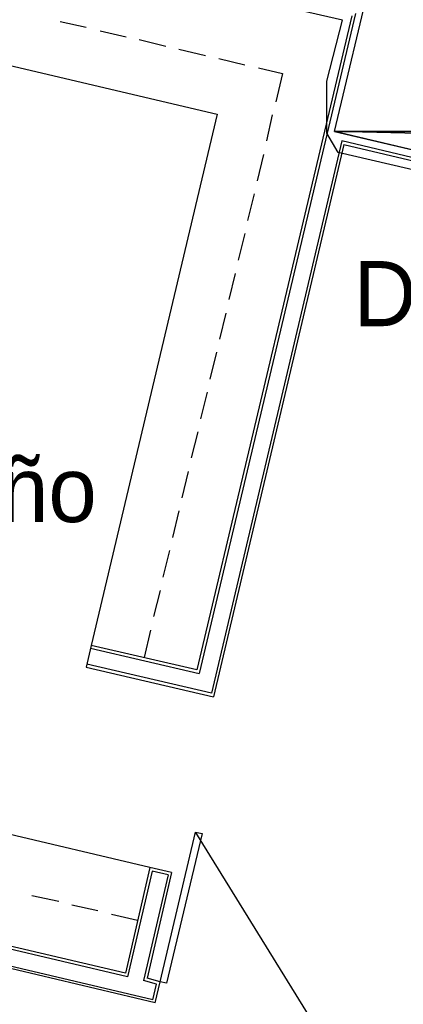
# Model space of a CAD drawing. Header units: feet. Extents: x -79 to 198, y -22 to 181.
# Tile 190 of 256: x 116 to 123, y 93 to 111. Entities that reach past the tile are written whole.
import ezdxf
from ezdxf.enums import TextEntityAlignment as Align

# ---------------------------------------------------------------- set-up
doc = ezdxf.new("R2010")
doc.units = ezdxf.units.FT
for name, color, linetype in [('A-AREA-UNIDAD', 30, 'CONTINUOUS'), ('A-LINEA', 7, 'CONTINUOUS'), ('A-MURO-CONCRETO', 8, 'CONTINUOUS'), ('A-NOMBRE-ESPACIO', 2, 'CONTINUOUS')]:
    doc.layers.add(name, color=color, linetype=linetype)

msp = doc.modelspace()

# ---------------------------------------------------------------- linework, layer by layer
at = {"layer": 'A-AREA-UNIDAD'}
msp.add_lwpolyline([(135.92, 108.3733), (135.328, 105.7778), (134.272, 105.6889), (134.16, 106.0444), (121.52, 108.9778), (121.312, 109.3333), (121.312, 110.2933), (121.6, 111.4133), (114.608, 113.0133)], dxfattribs=at)
at = {"layer": 'A-LINEA'}
for p, q in [((116.4, 111.3911), (116.88, 111.2844)), ((121.7733, 111.4978), (118.92, 99.4444)), ((121.84, 111.5378), (118.96, 99.3778)), ((117.1333, 111.2178), (117.6133, 111.1111)), ((117.8533, 111.0578), (118.3467, 110.9378)), ((114.0267, 110.9244), (119.2933, 109.6844)), ((118.5867, 110.8844), (119.08, 110.7644)), ((119.32, 110.7111), (119.8, 110.5911)), ((120.0533, 110.5378), (120.4933, 110.4311)), ((120.4933, 110.4311), (120.3733, 109.9111)), ((119.2933, 109.6844), (116.9733, 99.8978)), ((120.3067, 109.6711), (120.2, 109.1911)), ((121.5867, 109.1911), (119.1867, 99.0178)), ((121.6267, 109.1244), (119.2267, 98.9511)), ((134.4267, 106.1511), (121.5867, 109.1911)), ((121.6267, 109.1244), (134.4133, 106.0978)), ((120.1467, 108.9378), (120.0267, 108.4578)), ((119.9733, 108.2178), (119.8533, 107.7244)), ((119.8, 107.4844), (119.68, 106.9911)), ((119.6267, 106.7511), (119.5067, 106.2711)), ((119.4533, 106.0178), (119.3333, 105.5378)), ((119.28, 105.2978), (119.16, 104.8044)), ((119.1067, 104.5644), (118.9867, 104.0711)), ((118.9333, 103.8311), (118.8133, 103.3511)), ((118.76, 103.0978), (118.64, 102.6178)), ((118.5867, 102.3778), (118.4667, 101.8844)), ((118.4133, 101.6444), (118.2933, 101.1511)), ((118.24, 100.9111), (118.12, 100.4311)), ((118.0667, 100.1778), (117.9467, 99.6711)), ((116.9733, 99.8978), (116.88, 99.4978)), ((116.96, 99.8444), (118.96, 99.3778)), ((118.92, 99.4444), (116.9733, 99.8978)), ((116.88, 99.4978), (119.2267, 98.9511)), ((119.1867, 99.0178), (116.8933, 99.5511)), ((118.1067, 93.3644), (96.96, 98.3778)), ((118.1467, 93.3111), (97, 98.3111)), ((118.0533, 95.8044), (113.1867, 96.9511)), ((121.0039, 93.0388), (118.899, 96.4483)), ((121.0039, 93.0388), (118.899, 96.4483)), ((118.0533, 95.8044), (117.6, 93.8578)), ((118.4533, 95.7111), (118.0533, 95.8044)), ((118.0933, 95.7378), (117.64, 93.7911)), ((118.3867, 95.6711), (117.9333, 93.7244)), ((118.4533, 95.7111), (118, 93.7644)), ((118.3867, 95.6711), (118.0933, 95.7378)), ((116.3733, 95.1778), (115.88, 95.2844)), ((117.0933, 95.0044), (116.6133, 95.1111)), ((117.64, 93.7911), (112.6667, 94.9644)), ((117.6, 93.8578), (112.7333, 95.0044)), ((117.8267, 94.8311), (117.3467, 94.9378)), ((118.1733, 93.6578), (117.9333, 93.7244)), ((118.24, 93.6978), (118, 93.7644)), ((118.1067, 93.3644), (118.1733, 93.6578)), ((118.1467, 93.3111), (118.24, 93.6978))]:
    msp.add_line(p, q, dxfattribs=at)
for points in [[(121.4533, 109.3644), (122.1467, 112.2844), (135.96, 109.0178), (135.2667, 106.0978), (121.4533, 109.3644)], [(118.24, 93.6978), (118.8933, 96.4578), (119.0133, 96.4311), (118.36, 93.6711), (118.24, 93.6978)], [(118.24, 93.6978), (118.8933, 96.4578), (119.0133, 96.4311), (118.36, 93.6711), (118.24, 93.6978)]]:
    msp.add_lwpolyline(points, dxfattribs=at)
at = {"layer": 'A-MURO-CONCRETO'}
for points in [[(122.1467, 112.2844), (134.4933, 109.3644), (121.4533, 109.3644), (122.1467, 112.2844), (122.1467, 112.2844)], [(121.4533, 109.3644), (122.92, 109.0178), (135.96, 109.0178), (121.4533, 109.3644)], [(121.4533, 109.3644), (134.4933, 109.3644), (135.96, 109.0178), (121.4533, 109.3644), (121.4533, 109.3644)]]:
    msp.add_lwpolyline(points, dxfattribs=at)

# ---------------------------------------------------------------- texts
at = {"layer": 'A-NOMBRE-ESPACIO'}
for s, p in [('Dorm. principal', (127.2, 105.7778)), ('Baño', (115.2, 102.1689))]:
    msp.add_text(s, height=1.2, dxfattribs=at).set_placement(p, align=Align.CENTER)

doc.saveas('drawing.dxf')
